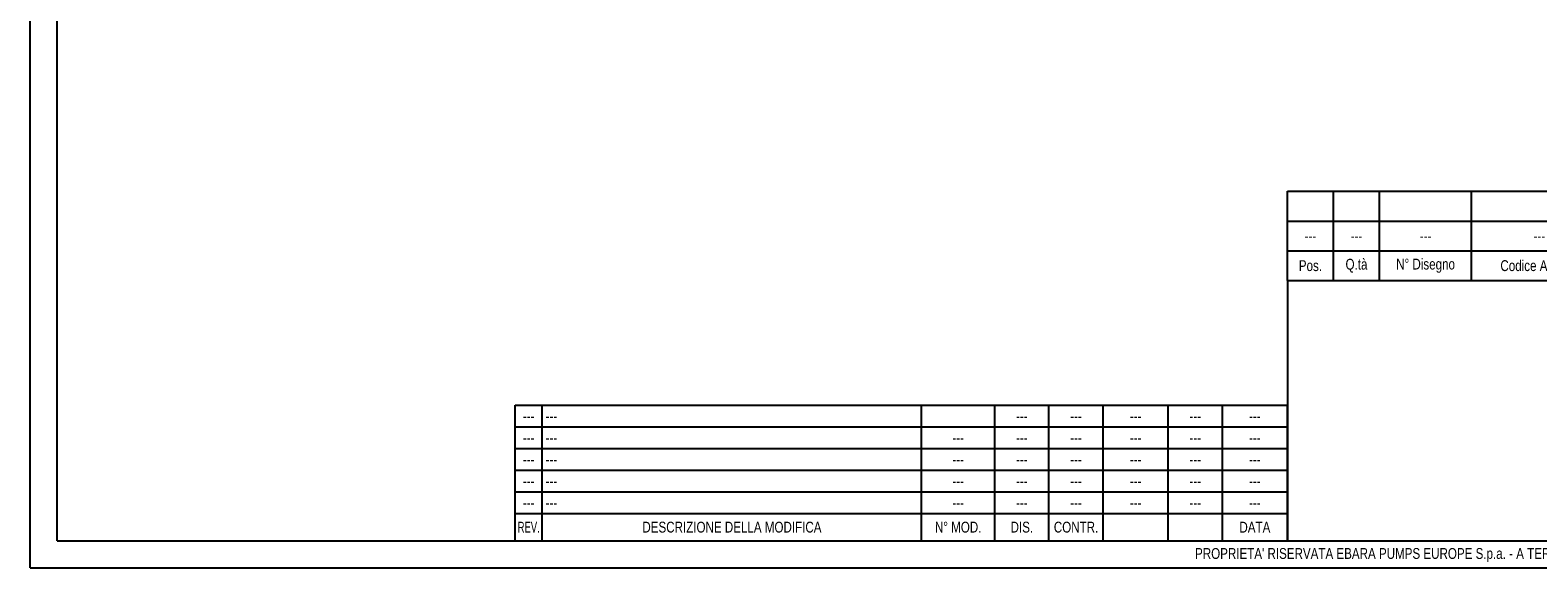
# Model space of a CAD drawing. Header units: millimetres. Extents: x 0 to 841, y 0 to 594.
# Tile 1 of 9: x 0 to 556, y 0 to 198. Entities that reach past the tile are written whole.
import ezdxf

# ---------------------------------------------------------------- set-up
doc = ezdxf.new("R2010")
doc.units = ezdxf.units.MM
doc.header["$LTSCALE"] = 46.2
doc.layers.get('0').update_dxf_attribs({"linetype": 'CONTINUOUS'})
doc.styles.get("Standard").update_dxf_attribs({"font": 'txt', "width": 0.8})
doc.styles.add('TEXTSTYLE_2', font='txt', dxfattribs={"width": 0.65})

# ---------------------------------------------------------------- blocks, each defined once
blk = doc.blocks.new('*T24')
at = {"color": 0, "linetype": 'ByBlock', "lineweight": -2}
for p, q in [((0, 50), (285, 50)), ((0, 0), (0, 50)), ((10, 0), (10, 50)), ((150, 0), (150, 50)), ((177, 0), (177, 50)), ((197, 0), (197, 50)), ((217, 0), (217, 50)), ((241, 0), (241, 50)), ((261, 0), (261, 50)), ((285, 0), (285, 50)), ((0, 42), (285, 42)), ((0, 34), (285, 34)), ((0, 26), (285, 26)), ((0, 18), (285, 18)), ((0, 10), (285, 10)), ((0, 0), (285, 0))]:
    blk.add_line(p, q, dxfattribs=at)
at = {"color": 0, "linetype": 'Continuous', "char_height": 4, "line_spacing_factor": 0.9}
for s, insert, width, attachment_point in [('---', (5, 46), 9.88, 5), (' ---', (10.06, 46), 139.88, 4), ('---', (187, 46), 19.88, 5), ('---', (207, 46), 19.88, 5), ('---', (229, 46), 23.88, 5), ('---', (251, 46), 19.88, 5), ('---', (5, 38), 9.88, 5), (' ---', (10.06, 38), 139.88, 4), ('---', (163.5, 38), 26.88, 5), ('---', (187, 38), 19.88, 5), ('---', (207, 38), 19.88, 5), ('---', (229, 38), 23.88, 5), ('---', (251, 38), 19.88, 5), ('---', (273, 38), 23.88, 5), ('---', (5, 30), 9.88, 5), (' ---', (10.06, 30), 139.88, 4), ('---', (163.5, 30), 26.88, 5), ('---', (187, 30), 19.88, 5), ('---', (207, 30), 19.88, 5), ('---', (229, 30), 23.88, 5), ('---', (251, 30), 19.88, 5), ('---', (273, 30), 23.88, 5), ('---', (5, 22), 9.88, 5), (' ---', (10.06, 22), 139.88, 4), ('---', (163.5, 22), 26.88, 5), ('---', (187, 22), 19.88, 5), ('---', (207, 22), 19.88, 5), ('---', (229, 22), 23.88, 5), ('---', (251, 22), 19.88, 5), ('---', (273, 22), 23.88, 5), ('---', (5, 14), 9.88, 5), (' ---', (10.06, 14), 139.88, 4), ('---', (163.5, 14), 26.88, 5), ('---', (187, 14), 19.88, 5), ('---', (207, 14), 19.88, 5), ('---', (229, 14), 23.88, 5), ('---', (251, 14), 19.88, 5), ('---', (273, 14), 23.88, 5), ('DESCRIZIONE DELLA MODIFICA', (80, 5), 139.88, 5), ('N° MOD.', (163.5, 5), 26.88, 5), ('DIS.', (187, 5), 19.88, 5), ('CONTR.', (207, 5), 19.88, 5), ('DATA', (273, 5), 23.88, 5)]:
    blk.add_mtext(s, dxfattribs=dict(at, insert=insert, width=width, attachment_point=attachment_point))
at = {"color": 0, "linetype": 'Continuous', "insert": (273, 46), "char_height": 4, "width": 23.88, "attachment_point": 5}
blk.add_mtext('---', dxfattribs=at)
at = {"color": 0, "linetype": 'Continuous', "insert": (5, 5), "char_height": 4, "width": 9.88, "attachment_point": 5, "line_spacing_factor": 0.9, "style": 'TEXTSTYLE_2'}
blk.add_mtext('REV.', dxfattribs=at)
blk = doc.blocks.new('*T25')
at = {"color": 0, "linetype": 'ByBlock', "lineweight": -2}
for p, q in [((0, 33), (366, 33)), ((0, 0), (0, 33)), ((17, 0), (17, 33)), ((34, 0), (34, 33)), ((68, 0), (68, 33)), ((118, 0), (118, 33)), ((238, 0), (238, 33)), ((312, 0), (312, 33)), ((326, 0), (326, 33)), ((346, 0), (346, 33)), ((366, 0), (366, 33)), ((0, 22), (366, 22)), ((0, 11), (366, 11)), ((0, 0), (366, 0))]:
    blk.add_line(p, q, dxfattribs=at)
at = {"color": 0, "linetype": 'Continuous', "char_height": 4, "attachment_point": 5, "line_spacing_factor": 0.9}
for s, insert, width in [('---', (8.5, 16.5), 16.88), ('---', (25.5, 16.5), 16.88), ('---', (51, 16.5), 33.88), ('---', (93, 16.5), 49.88), ('---', (178, 16.5), 119.88), ('--- ', (275, 16.5), 73.88), ('kg', (319, 16.5), 13.88), ('Q.tà\\PGrezzo', (336, 5.5), 19.88), ('Q.tà\\PFinito', (356, 5.5), 19.88), ('Pos.', (8.5, 5.5), 16.88), ('Q.tà', (25.5, 5.5), 16.88), ('N° Disegno', (51, 5.5), 33.88), ('Codice Articolo', (93, 5.5), 49.88), ('Denominazione', (178, 5.5), 119.88), ('Materiale', (275, 5.5), 73.88), ('U.M.', (319, 5.5), 13.88)]:
    blk.add_mtext(s, dxfattribs=dict(at, insert=insert, width=width))
at = {"color": 0, "linetype": 'Continuous', "insert": (356, 16.5), "char_height": 4, "width": 19.88, "attachment_point": 5}
blk.add_mtext('0', dxfattribs=at)

msp = doc.modelspace()

# ---------------------------------------------------------------- linework, layer by layer
at = {"color": 7, "linetype": 'Continuous'}
for p, q in [((0, 0), (0, 594)), ((10, 10), (10, 584)), ((464, 106), (464, 10)), ((10, 10), (830, 10)), ((0, 0), (840, 0))]:
    msp.add_line(p, q, dxfattribs=at)

# ---------------------------------------------------------------- block references
for name, p in [('*T25', (464, 106)), ('*T24', (179, 10))]:
    msp.add_blockref(name, p)

# ---------------------------------------------------------------- texts
at = {"color": 2, "linetype": 'Continuous', "insert": (429.9178, 7.3044), "char_height": 4, "width": 601.1, "attachment_point": 1, "line_spacing_factor": 0.9}
msp.add_mtext("PROPRIETA' RISERVATA EBARA PUMPS EUROPE S.p.a. - A TERMINI DI LEGGE E' VIETATO RIPRODURRE O COMUNICARE A TERZI IL CONTENUTO DI QUESTO DISEGNO", dxfattribs=at)

doc.saveas('drawing.dxf')
